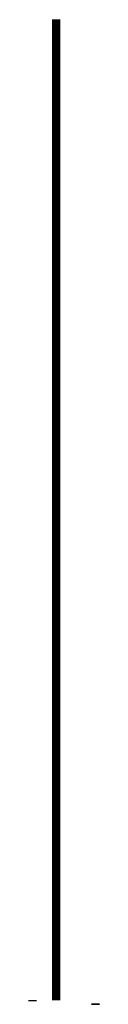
# Model space of a CAD drawing. Header units: millimetres. Extents: x -300 to 600, y -50 to 100000.
# Tile 1 of 8: x -300 to 600, y -50 to 12440. Entities that reach past the tile are written whole.
import ezdxf

# ---------------------------------------------------------------- set-up
doc = ezdxf.new("R2010")
doc.units = ezdxf.units.MM
doc.layers.add('CONSTRUCTION', color=7, linetype='Continuous')
doc.layers.add('GEOMETRY', color=7, linetype='Continuous')

msp = doc.modelspace()

# ---------------------------------------------------------------- linework, layer by layer
at = {"layer": 'CONSTRUCTION'}
msp.add_line((-300, 0), (-200, 0), dxfattribs=at)
at = {"layer": 'GEOMETRY'}
for p, q in [((0, 12440), (100, 12440)), ((0, 12430), (100, 12430)), ((0, 12420), (100, 12420)), ((0, 12410), (100, 12410)), ((0, 12400), (100, 12400)), ((0, 12390), (100, 12390)), ((0, 12380), (100, 12380)), ((0, 12370), (100, 12370)), ((0, 12360), (100, 12360)), ((0, 12350), (100, 12350)), ((0, 12340), (100, 12340)), ((0, 12330), (100, 12330)), ((0, 12320), (100, 12320)), ((0, 12310), (100, 12310)), ((0, 12300), (100, 12300)), ((0, 12290), (100, 12290)), ((0, 12280), (100, 12280)), ((0, 12270), (100, 12270)), ((0, 12260), (100, 12260)), ((0, 12250), (100, 12250)), ((0, 12240), (100, 12240)), ((0, 12230), (100, 12230)), ((0, 12220), (100, 12220)), ((0, 12210), (100, 12210)), ((0, 12200), (100, 12200)), ((0, 12190), (100, 12190)), ((0, 12180), (100, 12180)), ((0, 12170), (100, 12170)), ((0, 12160), (100, 12160)), ((0, 12150), (100, 12150)), ((0, 12140), (100, 12140)), ((0, 12130), (100, 12130)), ((0, 12120), (100, 12120)), ((0, 12110), (100, 12110)), ((0, 12100), (100, 12100)), ((0, 12090), (100, 12090)), ((0, 12080), (100, 12080)), ((0, 12070), (100, 12070)), ((0, 12060), (100, 12060)), ((0, 12050), (100, 12050)), ((0, 12040), (100, 12040)), ((0, 12030), (100, 12030)), ((0, 12020), (100, 12020)), ((0, 12010), (100, 12010)), ((0, 12000), (100, 12000)), ((0, 11990), (100, 11990)), ((0, 11980), (100, 11980)), ((0, 11970), (100, 11970)), ((0, 11960), (100, 11960)), ((0, 11950), (100, 11950)), ((0, 11940), (100, 11940)), ((0, 11930), (100, 11930)), ((0, 11920), (100, 11920)), ((0, 11910), (100, 11910)), ((0, 11900), (100, 11900)), ((0, 11890), (100, 11890)), ((0, 11880), (100, 11880)), ((0, 11870), (100, 11870)), ((0, 11860), (100, 11860)), ((0, 11850), (100, 11850)), ((0, 11840), (100, 11840)), ((0, 11830), (100, 11830)), ((0, 11820), (100, 11820)), ((0, 11810), (100, 11810)), ((0, 11800), (100, 11800)), ((0, 11790), (100, 11790)), ((0, 11780), (100, 11780)), ((0, 11770), (100, 11770)), ((0, 11760), (100, 11760)), ((0, 11750), (100, 11750)), ((0, 11740), (100, 11740)), ((0, 11730), (100, 11730)), ((0, 11720), (100, 11720)), ((0, 11710), (100, 11710)), ((0, 11700), (100, 11700)), ((0, 11690), (100, 11690)), ((0, 11680), (100, 11680)), ((0, 11670), (100, 11670)), ((0, 11660), (100, 11660)), ((0, 11650), (100, 11650)), ((0, 11640), (100, 11640)), ((0, 11630), (100, 11630)), ((0, 11620), (100, 11620)), ((0, 11610), (100, 11610)), ((0, 11600), (100, 11600)), ((0, 11590), (100, 11590)), ((0, 11580), (100, 11580)), ((0, 11570), (100, 11570)), ((0, 11560), (100, 11560)), ((0, 11550), (100, 11550)), ((0, 11540), (100, 11540)), ((0, 11530), (100, 11530)), ((0, 11520), (100, 11520)), ((0, 11510), (100, 11510)), ((0, 11500), (100, 11500)), ((0, 11490), (100, 11490)), ((0, 11480), (100, 11480)), ((0, 11470), (100, 11470)), ((0, 11460), (100, 11460)), ((0, 11450), (100, 11450)), ((0, 11440), (100, 11440)), ((0, 11430), (100, 11430)), ((0, 11420), (100, 11420)), ((0, 11410), (100, 11410)), ((0, 11400), (100, 11400)), ((0, 11390), (100, 11390)), ((0, 11380), (100, 11380)), ((0, 11370), (100, 11370)), ((0, 11360), (100, 11360)), ((0, 11350), (100, 11350)), ((0, 11340), (100, 11340)), ((0, 11330), (100, 11330)), ((0, 11320), (100, 11320)), ((0, 11310), (100, 11310)), ((0, 11300), (100, 11300)), ((0, 11290), (100, 11290)), ((0, 11280), (100, 11280)), ((0, 11270), (100, 11270)), ((0, 11260), (100, 11260)), ((0, 11250), (100, 11250)), ((0, 11240), (100, 11240)), ((0, 11230), (100, 11230)), ((0, 11220), (100, 11220)), ((0, 11210), (100, 11210)), ((0, 11200), (100, 11200)), ((0, 11190), (100, 11190)), ((0, 11180), (100, 11180)), ((0, 11170), (100, 11170)), ((0, 11160), (100, 11160)), ((0, 11150), (100, 11150)), ((0, 11140), (100, 11140)), ((0, 11130), (100, 11130)), ((0, 11120), (100, 11120)), ((0, 11110), (100, 11110)), ((0, 11100), (100, 11100)), ((0, 11090), (100, 11090)), ((0, 11080), (100, 11080)), ((0, 11070), (100, 11070)), ((0, 11060), (100, 11060)), ((0, 11050), (100, 11050)), ((0, 11040), (100, 11040)), ((0, 11030), (100, 11030)), ((0, 11020), (100, 11020)), ((0, 11010), (100, 11010)), ((0, 11000), (100, 11000)), ((0, 10990), (100, 10990)), ((0, 10980), (100, 10980)), ((0, 10970), (100, 10970)), ((0, 10960), (100, 10960)), ((0, 10950), (100, 10950)), ((0, 10940), (100, 10940)), ((0, 10930), (100, 10930)), ((0, 10920), (100, 10920)), ((0, 10910), (100, 10910)), ((0, 10900), (100, 10900)), ((0, 10890), (100, 10890)), ((0, 10880), (100, 10880)), ((0, 10870), (100, 10870)), ((0, 10860), (100, 10860)), ((0, 10850), (100, 10850)), ((0, 10840), (100, 10840)), ((0, 10830), (100, 10830)), ((0, 10820), (100, 10820)), ((0, 10810), (100, 10810)), ((0, 10800), (100, 10800)), ((0, 10790), (100, 10790)), ((0, 10780), (100, 10780)), ((0, 10770), (100, 10770)), ((0, 10760), (100, 10760)), ((0, 10750), (100, 10750)), ((0, 10740), (100, 10740)), ((0, 10730), (100, 10730)), ((0, 10720), (100, 10720)), ((0, 10710), (100, 10710)), ((0, 10700), (100, 10700)), ((0, 10690), (100, 10690)), ((0, 10680), (100, 10680)), ((0, 10670), (100, 10670)), ((0, 10660), (100, 10660)), ((0, 10650), (100, 10650)), ((0, 10640), (100, 10640)), ((0, 10630), (100, 10630)), ((0, 10620), (100, 10620)), ((0, 10610), (100, 10610)), ((0, 10600), (100, 10600)), ((0, 10590), (100, 10590)), ((0, 10580), (100, 10580)), ((0, 10570), (100, 10570)), ((0, 10560), (100, 10560)), ((0, 10550), (100, 10550)), ((0, 10540), (100, 10540)), ((0, 10530), (100, 10530)), ((0, 10520), (100, 10520)), ((0, 10510), (100, 10510)), ((0, 10500), (100, 10500)), ((0, 10490), (100, 10490)), ((0, 10480), (100, 10480)), ((0, 10470), (100, 10470)), ((0, 10460), (100, 10460)), ((0, 10450), (100, 10450)), ((0, 10440), (100, 10440)), ((0, 10430), (100, 10430)), ((0, 10420), (100, 10420)), ((0, 10410), (100, 10410)), ((0, 10400), (100, 10400)), ((0, 10390), (100, 10390)), ((0, 10380), (100, 10380)), ((0, 10370), (100, 10370)), ((0, 10360), (100, 10360)), ((0, 10350), (100, 10350)), ((0, 10340), (100, 10340)), ((0, 10330), (100, 10330)), ((0, 10320), (100, 10320)), ((0, 10310), (100, 10310)), ((0, 10300), (100, 10300)), ((0, 10290), (100, 10290)), ((0, 10280), (100, 10280)), ((0, 10270), (100, 10270)), ((0, 10260), (100, 10260)), ((0, 10250), (100, 10250)), ((0, 10240), (100, 10240)), ((0, 10230), (100, 10230)), ((0, 10220), (100, 10220)), ((0, 10210), (100, 10210)), ((0, 10200), (100, 10200)), ((0, 10190), (100, 10190)), ((0, 10180), (100, 10180)), ((0, 10170), (100, 10170)), ((0, 10160), (100, 10160)), ((0, 10150), (100, 10150)), ((0, 10140), (100, 10140)), ((0, 10130), (100, 10130)), ((0, 10120), (100, 10120)), ((0, 10110), (100, 10110)), ((0, 10100), (100, 10100)), ((0, 10090), (100, 10090)), ((0, 10080), (100, 10080)), ((0, 10070), (100, 10070)), ((0, 10060), (100, 10060)), ((0, 10050), (100, 10050)), ((0, 10040), (100, 10040)), ((0, 10030), (100, 10030)), ((0, 10020), (100, 10020)), ((0, 10010), (100, 10010)), ((0, 10000), (100, 10000)), ((0, 9990), (100, 9990)), ((0, 9980), (100, 9980)), ((0, 9970), (100, 9970)), ((0, 9960), (100, 9960)), ((0, 9950), (100, 9950)), ((0, 9940), (100, 9940)), ((0, 9930), (100, 9930)), ((0, 9920), (100, 9920)), ((0, 9910), (100, 9910)), ((0, 9900), (100, 9900)), ((0, 9890), (100, 9890)), ((0, 9880), (100, 9880)), ((0, 9870), (100, 9870)), ((0, 9860), (100, 9860)), ((0, 9850), (100, 9850)), ((0, 9840), (100, 9840)), ((0, 9830), (100, 9830)), ((0, 9820), (100, 9820)), ((0, 9810), (100, 9810)), ((0, 9800), (100, 9800)), ((0, 9790), (100, 9790)), ((0, 9780), (100, 9780)), ((0, 9770), (100, 9770)), ((0, 9760), (100, 9760)), ((0, 9750), (100, 9750)), ((0, 9740), (100, 9740)), ((0, 9730), (100, 9730)), ((0, 9720), (100, 9720)), ((0, 9710), (100, 9710)), ((0, 9700), (100, 9700)), ((0, 9690), (100, 9690)), ((0, 9680), (100, 9680)), ((0, 9670), (100, 9670)), ((0, 9660), (100, 9660)), ((0, 9650), (100, 9650)), ((0, 9640), (100, 9640)), ((0, 9630), (100, 9630)), ((0, 9620), (100, 9620)), ((0, 9610), (100, 9610)), ((0, 9600), (100, 9600)), ((0, 9590), (100, 9590)), ((0, 9580), (100, 9580)), ((0, 9570), (100, 9570)), ((0, 9560), (100, 9560)), ((0, 9550), (100, 9550)), ((0, 9540), (100, 9540)), ((0, 9530), (100, 9530)), ((0, 9520), (100, 9520)), ((0, 9510), (100, 9510)), ((0, 9500), (100, 9500)), ((0, 9490), (100, 9490)), ((0, 9480), (100, 9480)), ((0, 9470), (100, 9470)), ((0, 9460), (100, 9460)), ((0, 9450), (100, 9450)), ((0, 9440), (100, 9440)), ((0, 9430), (100, 9430)), ((0, 9420), (100, 9420)), ((0, 9410), (100, 9410)), ((0, 9400), (100, 9400)), ((0, 9390), (100, 9390)), ((0, 9380), (100, 9380)), ((0, 9370), (100, 9370)), ((0, 9360), (100, 9360)), ((0, 9350), (100, 9350)), ((0, 9340), (100, 9340)), ((0, 9330), (100, 9330)), ((0, 9320), (100, 9320)), ((0, 9310), (100, 9310)), ((0, 9300), (100, 9300)), ((0, 9290), (100, 9290)), ((0, 9280), (100, 9280)), ((0, 9270), (100, 9270)), ((0, 9260), (100, 9260)), ((0, 9250), (100, 9250)), ((0, 9240), (100, 9240)), ((0, 9230), (100, 9230)), ((0, 9220), (100, 9220)), ((0, 9210), (100, 9210)), ((0, 9200), (100, 9200)), ((0, 9190), (100, 9190)), ((0, 9180), (100, 9180)), ((0, 9170), (100, 9170)), ((0, 9160), (100, 9160)), ((0, 9150), (100, 9150)), ((0, 9140), (100, 9140)), ((0, 9130), (100, 9130)), ((0, 9120), (100, 9120)), ((0, 9110), (100, 9110)), ((0, 9100), (100, 9100)), ((0, 9090), (100, 9090)), ((0, 9080), (100, 9080)), ((0, 9070), (100, 9070)), ((0, 9060), (100, 9060)), ((0, 9050), (100, 9050)), ((0, 9040), (100, 9040)), ((0, 9030), (100, 9030)), ((0, 9020), (100, 9020)), ((0, 9010), (100, 9010)), ((0, 9000), (100, 9000)), ((0, 8990), (100, 8990)), ((0, 8980), (100, 8980)), ((0, 8970), (100, 8970)), ((0, 8960), (100, 8960)), ((0, 8950), (100, 8950)), ((0, 8940), (100, 8940)), ((0, 8930), (100, 8930)), ((0, 8920), (100, 8920)), ((0, 8910), (100, 8910)), ((0, 8900), (100, 8900)), ((0, 8890), (100, 8890)), ((0, 8880), (100, 8880)), ((0, 8870), (100, 8870)), ((0, 8860), (100, 8860)), ((0, 8850), (100, 8850)), ((0, 8840), (100, 8840)), ((0, 8830), (100, 8830)), ((0, 8820), (100, 8820)), ((0, 8810), (100, 8810)), ((0, 8800), (100, 8800)), ((0, 8790), (100, 8790)), ((0, 8780), (100, 8780)), ((0, 8770), (100, 8770)), ((0, 8760), (100, 8760)), ((0, 8750), (100, 8750)), ((0, 8740), (100, 8740)), ((0, 8730), (100, 8730)), ((0, 8720), (100, 8720)), ((0, 8710), (100, 8710)), ((0, 8700), (100, 8700)), ((0, 8690), (100, 8690)), ((0, 8680), (100, 8680)), ((0, 8670), (100, 8670)), ((0, 8660), (100, 8660)), ((0, 8650), (100, 8650)), ((0, 8640), (100, 8640)), ((0, 8630), (100, 8630)), ((0, 8620), (100, 8620)), ((0, 8610), (100, 8610)), ((0, 8600), (100, 8600)), ((0, 8590), (100, 8590)), ((0, 8580), (100, 8580)), ((0, 8570), (100, 8570)), ((0, 8560), (100, 8560)), ((0, 8550), (100, 8550)), ((0, 8540), (100, 8540)), ((0, 8530), (100, 8530)), ((0, 8520), (100, 8520)), ((0, 8510), (100, 8510)), ((0, 8500), (100, 8500)), ((0, 8490), (100, 8490)), ((0, 8480), (100, 8480)), ((0, 8470), (100, 8470)), ((0, 8460), (100, 8460)), ((0, 8450), (100, 8450)), ((0, 8440), (100, 8440)), ((0, 8430), (100, 8430)), ((0, 8420), (100, 8420)), ((0, 8410), (100, 8410)), ((0, 8400), (100, 8400)), ((0, 8390), (100, 8390)), ((0, 8380), (100, 8380)), ((0, 8370), (100, 8370)), ((0, 8360), (100, 8360)), ((0, 8350), (100, 8350)), ((0, 8340), (100, 8340)), ((0, 8330), (100, 8330)), ((0, 8320), (100, 8320)), ((0, 8310), (100, 8310)), ((0, 8300), (100, 8300)), ((0, 8290), (100, 8290)), ((0, 8280), (100, 8280)), ((0, 8270), (100, 8270)), ((0, 8260), (100, 8260)), ((0, 8250), (100, 8250)), ((0, 8240), (100, 8240)), ((0, 8230), (100, 8230)), ((0, 8220), (100, 8220)), ((0, 8210), (100, 8210)), ((0, 8200), (100, 8200)), ((0, 8190), (100, 8190)), ((0, 8180), (100, 8180)), ((0, 8170), (100, 8170)), ((0, 8160), (100, 8160)), ((0, 8150), (100, 8150)), ((0, 8140), (100, 8140)), ((0, 8130), (100, 8130)), ((0, 8120), (100, 8120)), ((0, 8110), (100, 8110)), ((0, 8100), (100, 8100)), ((0, 8090), (100, 8090)), ((0, 8080), (100, 8080)), ((0, 8070), (100, 8070)), ((0, 8060), (100, 8060)), ((0, 8050), (100, 8050)), ((0, 8040), (100, 8040)), ((0, 8030), (100, 8030)), ((0, 8020), (100, 8020)), ((0, 8010), (100, 8010)), ((0, 8000), (100, 8000)), ((0, 7990), (100, 7990)), ((0, 7980), (100, 7980)), ((0, 7970), (100, 7970)), ((0, 7960), (100, 7960)), ((0, 7950), (100, 7950)), ((0, 7940), (100, 7940)), ((0, 7930), (100, 7930)), ((0, 7920), (100, 7920)), ((0, 7910), (100, 7910)), ((0, 7900), (100, 7900)), ((0, 7890), (100, 7890)), ((0, 7880), (100, 7880)), ((0, 7870), (100, 7870)), ((0, 7860), (100, 7860)), ((0, 7850), (100, 7850)), ((0, 7840), (100, 7840)), ((0, 7830), (100, 7830)), ((0, 7820), (100, 7820)), ((0, 7810), (100, 7810)), ((0, 7800), (100, 7800)), ((0, 7790), (100, 7790)), ((0, 7780), (100, 7780)), ((0, 7770), (100, 7770)), ((0, 7760), (100, 7760)), ((0, 7750), (100, 7750)), ((0, 7740), (100, 7740)), ((0, 7730), (100, 7730)), ((0, 7720), (100, 7720)), ((0, 7710), (100, 7710)), ((0, 7700), (100, 7700)), ((0, 7690), (100, 7690)), ((0, 7680), (100, 7680)), ((0, 7670), (100, 7670)), ((0, 7660), (100, 7660)), ((0, 7650), (100, 7650)), ((0, 7640), (100, 7640)), ((0, 7630), (100, 7630)), ((0, 7620), (100, 7620)), ((0, 7610), (100, 7610)), ((0, 7600), (100, 7600)), ((0, 7590), (100, 7590)), ((0, 7580), (100, 7580)), ((0, 7570), (100, 7570)), ((0, 7560), (100, 7560)), ((0, 7550), (100, 7550)), ((0, 7540), (100, 7540)), ((0, 7530), (100, 7530)), ((0, 7520), (100, 7520)), ((0, 7510), (100, 7510)), ((0, 7500), (100, 7500)), ((0, 7490), (100, 7490)), ((0, 7480), (100, 7480)), ((0, 7470), (100, 7470)), ((0, 7460), (100, 7460)), ((0, 7450), (100, 7450)), ((0, 7440), (100, 7440)), ((0, 7430), (100, 7430)), ((0, 7420), (100, 7420)), ((0, 7410), (100, 7410)), ((0, 7400), (100, 7400)), ((0, 7390), (100, 7390)), ((0, 7380), (100, 7380)), ((0, 7370), (100, 7370)), ((0, 7360), (100, 7360)), ((0, 7350), (100, 7350)), ((0, 7340), (100, 7340)), ((0, 7330), (100, 7330)), ((0, 7320), (100, 7320)), ((0, 7310), (100, 7310)), ((0, 7300), (100, 7300)), ((0, 7290), (100, 7290)), ((0, 7280), (100, 7280)), ((0, 7270), (100, 7270)), ((0, 7260), (100, 7260)), ((0, 7250), (100, 7250)), ((0, 7240), (100, 7240)), ((0, 7230), (100, 7230)), ((0, 7220), (100, 7220)), ((0, 7210), (100, 7210)), ((0, 7200), (100, 7200)), ((0, 7190), (100, 7190)), ((0, 7180), (100, 7180)), ((0, 7170), (100, 7170)), ((0, 7160), (100, 7160)), ((0, 7150), (100, 7150)), ((0, 7140), (100, 7140)), ((0, 7130), (100, 7130)), ((0, 7120), (100, 7120)), ((0, 7110), (100, 7110)), ((0, 7100), (100, 7100)), ((0, 7090), (100, 7090)), ((0, 7080), (100, 7080)), ((0, 7070), (100, 7070)), ((0, 7060), (100, 7060)), ((0, 7050), (100, 7050)), ((0, 7040), (100, 7040)), ((0, 7030), (100, 7030)), ((0, 7020), (100, 7020)), ((0, 7010), (100, 7010)), ((0, 7000), (100, 7000)), ((0, 6990), (100, 6990)), ((0, 6980), (100, 6980)), ((0, 6970), (100, 6970)), ((0, 6960), (100, 6960)), ((0, 6950), (100, 6950)), ((0, 6940), (100, 6940)), ((0, 6930), (100, 6930)), ((0, 6920), (100, 6920)), ((0, 6910), (100, 6910)), ((0, 6900), (100, 6900)), ((0, 6890), (100, 6890)), ((0, 6880), (100, 6880)), ((0, 6870), (100, 6870)), ((0, 6860), (100, 6860)), ((0, 6850), (100, 6850)), ((0, 6840), (100, 6840)), ((0, 6830), (100, 6830)), ((0, 6820), (100, 6820)), ((0, 6810), (100, 6810)), ((0, 6800), (100, 6800)), ((0, 6790), (100, 6790)), ((0, 6780), (100, 6780)), ((0, 6770), (100, 6770)), ((0, 6760), (100, 6760)), ((0, 6750), (100, 6750)), ((0, 6740), (100, 6740)), ((0, 6730), (100, 6730)), ((0, 6720), (100, 6720)), ((0, 6710), (100, 6710)), ((0, 6700), (100, 6700)), ((0, 6690), (100, 6690)), ((0, 6680), (100, 6680)), ((0, 6670), (100, 6670)), ((0, 6660), (100, 6660)), ((0, 6650), (100, 6650)), ((0, 6640), (100, 6640)), ((0, 6630), (100, 6630)), ((0, 6620), (100, 6620)), ((0, 6610), (100, 6610)), ((0, 6600), (100, 6600)), ((0, 6590), (100, 6590)), ((0, 6580), (100, 6580)), ((0, 6570), (100, 6570)), ((0, 6560), (100, 6560)), ((0, 6550), (100, 6550)), ((0, 6540), (100, 6540)), ((0, 6530), (100, 6530)), ((0, 6520), (100, 6520)), ((0, 6510), (100, 6510)), ((0, 6500), (100, 6500)), ((0, 6490), (100, 6490)), ((0, 6480), (100, 6480)), ((0, 6470), (100, 6470)), ((0, 6460), (100, 6460)), ((0, 6450), (100, 6450)), ((0, 6440), (100, 6440)), ((0, 6430), (100, 6430)), ((0, 6420), (100, 6420)), ((0, 6410), (100, 6410)), ((0, 6400), (100, 6400)), ((0, 6390), (100, 6390)), ((0, 6380), (100, 6380)), ((0, 6370), (100, 6370)), ((0, 6360), (100, 6360)), ((0, 6350), (100, 6350)), ((0, 6340), (100, 6340)), ((0, 6330), (100, 6330)), ((0, 6320), (100, 6320)), ((0, 6310), (100, 6310)), ((0, 6300), (100, 6300)), ((0, 6290), (100, 6290)), ((0, 6280), (100, 6280)), ((0, 6270), (100, 6270)), ((0, 6260), (100, 6260)), ((0, 6250), (100, 6250)), ((0, 6240), (100, 6240)), ((0, 6230), (100, 6230)), ((0, 6220), (100, 6220)), ((0, 6210), (100, 6210)), ((0, 6200), (100, 6200)), ((0, 6190), (100, 6190)), ((0, 6180), (100, 6180)), ((0, 6170), (100, 6170)), ((0, 6160), (100, 6160)), ((0, 6150), (100, 6150)), ((0, 6140), (100, 6140)), ((0, 6130), (100, 6130)), ((0, 6120), (100, 6120)), ((0, 6110), (100, 6110)), ((0, 6100), (100, 6100)), ((0, 6090), (100, 6090)), ((0, 6080), (100, 6080)), ((0, 6070), (100, 6070)), ((0, 6060), (100, 6060)), ((0, 6050), (100, 6050)), ((0, 6040), (100, 6040)), ((0, 6030), (100, 6030)), ((0, 6020), (100, 6020)), ((0, 6010), (100, 6010)), ((0, 6000), (100, 6000)), ((0, 5990), (100, 5990)), ((0, 5980), (100, 5980)), ((0, 5970), (100, 5970)), ((0, 5960), (100, 5960)), ((0, 5950), (100, 5950)), ((0, 5940), (100, 5940)), ((0, 5930), (100, 5930)), ((0, 5920), (100, 5920)), ((0, 5910), (100, 5910)), ((0, 5900), (100, 5900)), ((0, 5890), (100, 5890)), ((0, 5880), (100, 5880)), ((0, 5870), (100, 5870)), ((0, 5860), (100, 5860)), ((0, 5850), (100, 5850)), ((0, 5840), (100, 5840)), ((0, 5830), (100, 5830)), ((0, 5820), (100, 5820)), ((0, 5810), (100, 5810)), ((0, 5800), (100, 5800)), ((0, 5790), (100, 5790)), ((0, 5780), (100, 5780)), ((0, 5770), (100, 5770)), ((0, 5760), (100, 5760)), ((0, 5750), (100, 5750)), ((0, 5740), (100, 5740)), ((0, 5730), (100, 5730)), ((0, 5720), (100, 5720)), ((0, 5710), (100, 5710)), ((0, 5700), (100, 5700)), ((0, 5690), (100, 5690)), ((0, 5680), (100, 5680)), ((0, 5670), (100, 5670)), ((0, 5660), (100, 5660)), ((0, 5650), (100, 5650)), ((0, 5640), (100, 5640)), ((0, 5630), (100, 5630)), ((0, 5620), (100, 5620)), ((0, 5610), (100, 5610)), ((0, 5600), (100, 5600)), ((0, 5590), (100, 5590)), ((0, 5580), (100, 5580)), ((0, 5570), (100, 5570)), ((0, 5560), (100, 5560)), ((0, 5550), (100, 5550)), ((0, 5540), (100, 5540)), ((0, 5530), (100, 5530)), ((0, 5520), (100, 5520)), ((0, 5510), (100, 5510)), ((0, 5500), (100, 5500)), ((0, 5490), (100, 5490)), ((0, 5480), (100, 5480)), ((0, 5470), (100, 5470)), ((0, 5460), (100, 5460)), ((0, 5450), (100, 5450)), ((0, 5440), (100, 5440)), ((0, 5430), (100, 5430)), ((0, 5420), (100, 5420)), ((0, 5410), (100, 5410)), ((0, 5400), (100, 5400)), ((0, 5390), (100, 5390)), ((0, 5380), (100, 5380)), ((0, 5370), (100, 5370)), ((0, 5360), (100, 5360)), ((0, 5350), (100, 5350)), ((0, 5340), (100, 5340)), ((0, 5330), (100, 5330)), ((0, 5320), (100, 5320)), ((0, 5310), (100, 5310)), ((0, 5300), (100, 5300)), ((0, 5290), (100, 5290)), ((0, 5280), (100, 5280)), ((0, 5270), (100, 5270)), ((0, 5260), (100, 5260)), ((0, 5250), (100, 5250)), ((0, 5240), (100, 5240)), ((0, 5230), (100, 5230)), ((0, 5220), (100, 5220)), ((0, 5210), (100, 5210)), ((0, 5200), (100, 5200)), ((0, 5190), (100, 5190)), ((0, 5180), (100, 5180)), ((0, 5170), (100, 5170)), ((0, 5160), (100, 5160)), ((0, 5150), (100, 5150)), ((0, 5140), (100, 5140)), ((0, 5130), (100, 5130)), ((0, 5120), (100, 5120)), ((0, 5110), (100, 5110)), ((0, 5100), (100, 5100)), ((0, 5090), (100, 5090)), ((0, 5080), (100, 5080)), ((0, 5070), (100, 5070)), ((0, 5060), (100, 5060)), ((0, 5050), (100, 5050)), ((0, 5040), (100, 5040)), ((0, 5030), (100, 5030)), ((0, 5020), (100, 5020)), ((0, 5010), (100, 5010)), ((0, 5000), (100, 5000)), ((0, 4990), (100, 4990)), ((0, 4980), (100, 4980)), ((0, 4970), (100, 4970)), ((0, 4960), (100, 4960)), ((0, 4950), (100, 4950)), ((0, 4940), (100, 4940)), ((0, 4930), (100, 4930)), ((0, 4920), (100, 4920)), ((0, 4910), (100, 4910)), ((0, 4900), (100, 4900)), ((0, 4890), (100, 4890)), ((0, 4880), (100, 4880)), ((0, 4870), (100, 4870)), ((0, 4860), (100, 4860)), ((0, 4850), (100, 4850)), ((0, 4840), (100, 4840)), ((0, 4830), (100, 4830)), ((0, 4820), (100, 4820)), ((0, 4810), (100, 4810)), ((0, 4800), (100, 4800)), ((0, 4790), (100, 4790)), ((0, 4780), (100, 4780)), ((0, 4770), (100, 4770)), ((0, 4760), (100, 4760)), ((0, 4750), (100, 4750)), ((0, 4740), (100, 4740)), ((0, 4730), (100, 4730)), ((0, 4720), (100, 4720)), ((0, 4710), (100, 4710)), ((0, 4700), (100, 4700)), ((0, 4690), (100, 4690)), ((0, 4680), (100, 4680)), ((0, 4670), (100, 4670)), ((0, 4660), (100, 4660)), ((0, 4650), (100, 4650)), ((0, 4640), (100, 4640)), ((0, 4630), (100, 4630)), ((0, 4620), (100, 4620)), ((0, 4610), (100, 4610)), ((0, 4600), (100, 4600)), ((0, 4590), (100, 4590)), ((0, 4580), (100, 4580)), ((0, 4570), (100, 4570)), ((0, 4560), (100, 4560)), ((0, 4550), (100, 4550)), ((0, 4540), (100, 4540)), ((0, 4530), (100, 4530)), ((0, 4520), (100, 4520)), ((0, 4510), (100, 4510)), ((0, 4500), (100, 4500)), ((0, 4490), (100, 4490)), ((0, 4480), (100, 4480)), ((0, 4470), (100, 4470)), ((0, 4460), (100, 4460)), ((0, 4450), (100, 4450)), ((0, 4440), (100, 4440)), ((0, 4430), (100, 4430)), ((0, 4420), (100, 4420)), ((0, 4410), (100, 4410)), ((0, 4400), (100, 4400)), ((0, 4390), (100, 4390)), ((0, 4380), (100, 4380)), ((0, 4370), (100, 4370)), ((0, 4360), (100, 4360)), ((0, 4350), (100, 4350)), ((0, 4340), (100, 4340)), ((0, 4330), (100, 4330)), ((0, 4320), (100, 4320)), ((0, 4310), (100, 4310)), ((0, 4300), (100, 4300)), ((0, 4290), (100, 4290)), ((0, 4280), (100, 4280)), ((0, 4270), (100, 4270)), ((0, 4260), (100, 4260)), ((0, 4250), (100, 4250)), ((0, 4240), (100, 4240)), ((0, 4230), (100, 4230)), ((0, 4220), (100, 4220)), ((0, 4210), (100, 4210)), ((0, 4200), (100, 4200)), ((0, 4190), (100, 4190)), ((0, 4180), (100, 4180)), ((0, 4170), (100, 4170)), ((0, 4160), (100, 4160)), ((0, 4150), (100, 4150)), ((0, 4140), (100, 4140)), ((0, 4130), (100, 4130)), ((0, 4120), (100, 4120)), ((0, 4110), (100, 4110)), ((0, 4100), (100, 4100)), ((0, 4090), (100, 4090)), ((0, 4080), (100, 4080)), ((0, 4070), (100, 4070)), ((0, 4060), (100, 4060)), ((0, 4050), (100, 4050)), ((0, 4040), (100, 4040)), ((0, 4030), (100, 4030)), ((0, 4020), (100, 4020)), ((0, 4010), (100, 4010)), ((0, 4000), (100, 4000)), ((0, 3990), (100, 3990)), ((0, 3980), (100, 3980)), ((0, 3970), (100, 3970)), ((0, 3960), (100, 3960)), ((0, 3950), (100, 3950)), ((0, 3940), (100, 3940)), ((0, 3930), (100, 3930)), ((0, 3920), (100, 3920)), ((0, 3910), (100, 3910)), ((0, 3900), (100, 3900)), ((0, 3890), (100, 3890)), ((0, 3880), (100, 3880)), ((0, 3870), (100, 3870)), ((0, 3860), (100, 3860)), ((0, 3850), (100, 3850)), ((0, 3840), (100, 3840)), ((0, 3830), (100, 3830)), ((0, 3820), (100, 3820)), ((0, 3810), (100, 3810)), ((0, 3800), (100, 3800)), ((0, 3790), (100, 3790)), ((0, 3780), (100, 3780)), ((0, 3770), (100, 3770)), ((0, 3760), (100, 3760)), ((0, 3750), (100, 3750)), ((0, 3740), (100, 3740)), ((0, 3730), (100, 3730)), ((0, 3720), (100, 3720)), ((0, 3710), (100, 3710)), ((0, 3700), (100, 3700)), ((0, 3690), (100, 3690)), ((0, 3680), (100, 3680)), ((0, 3670), (100, 3670)), ((0, 3660), (100, 3660)), ((0, 3650), (100, 3650)), ((0, 3640), (100, 3640)), ((0, 3630), (100, 3630)), ((0, 3620), (100, 3620)), ((0, 3610), (100, 3610)), ((0, 3600), (100, 3600)), ((0, 3590), (100, 3590)), ((0, 3580), (100, 3580)), ((0, 3570), (100, 3570)), ((0, 3560), (100, 3560)), ((0, 3550), (100, 3550)), ((0, 3540), (100, 3540)), ((0, 3530), (100, 3530)), ((0, 3520), (100, 3520)), ((0, 3510), (100, 3510)), ((0, 3500), (100, 3500)), ((0, 3490), (100, 3490)), ((0, 3480), (100, 3480)), ((0, 3470), (100, 3470)), ((0, 3460), (100, 3460)), ((0, 3450), (100, 3450)), ((0, 3440), (100, 3440)), ((0, 3430), (100, 3430)), ((0, 3420), (100, 3420)), ((0, 3410), (100, 3410)), ((0, 3400), (100, 3400)), ((0, 3390), (100, 3390)), ((0, 3380), (100, 3380)), ((0, 3370), (100, 3370)), ((0, 3360), (100, 3360)), ((0, 3350), (100, 3350)), ((0, 3340), (100, 3340)), ((0, 3330), (100, 3330)), ((0, 3320), (100, 3320)), ((0, 3310), (100, 3310)), ((0, 3300), (100, 3300)), ((0, 3290), (100, 3290)), ((0, 3280), (100, 3280)), ((0, 3270), (100, 3270)), ((0, 3260), (100, 3260)), ((0, 3250), (100, 3250)), ((0, 3240), (100, 3240)), ((0, 3230), (100, 3230)), ((0, 3220), (100, 3220)), ((0, 3210), (100, 3210)), ((0, 3200), (100, 3200)), ((0, 3190), (100, 3190)), ((0, 3180), (100, 3180)), ((0, 3170), (100, 3170)), ((0, 3160), (100, 3160)), ((0, 3150), (100, 3150)), ((0, 3140), (100, 3140)), ((0, 3130), (100, 3130)), ((0, 3120), (100, 3120)), ((0, 3110), (100, 3110)), ((0, 3100), (100, 3100)), ((0, 3090), (100, 3090)), ((0, 3080), (100, 3080)), ((0, 3070), (100, 3070)), ((0, 3060), (100, 3060)), ((0, 3050), (100, 3050)), ((0, 3040), (100, 3040)), ((0, 3030), (100, 3030)), ((0, 3020), (100, 3020)), ((0, 3010), (100, 3010)), ((0, 3000), (100, 3000)), ((0, 2990), (100, 2990)), ((0, 2980), (100, 2980)), ((0, 2970), (100, 2970)), ((0, 2960), (100, 2960)), ((0, 2950), (100, 2950)), ((0, 2940), (100, 2940)), ((0, 2930), (100, 2930)), ((0, 2920), (100, 2920)), ((0, 2910), (100, 2910)), ((0, 2900), (100, 2900)), ((0, 2890), (100, 2890)), ((0, 2880), (100, 2880)), ((0, 2870), (100, 2870)), ((0, 2860), (100, 2860)), ((0, 2850), (100, 2850)), ((0, 2840), (100, 2840)), ((0, 2830), (100, 2830)), ((0, 2820), (100, 2820)), ((0, 2810), (100, 2810)), ((0, 2800), (100, 2800)), ((0, 2790), (100, 2790)), ((0, 2780), (100, 2780)), ((0, 2770), (100, 2770)), ((0, 2760), (100, 2760)), ((0, 2750), (100, 2750)), ((0, 2740), (100, 2740)), ((0, 2730), (100, 2730)), ((0, 2720), (100, 2720)), ((0, 2710), (100, 2710)), ((0, 2700), (100, 2700)), ((0, 2690), (100, 2690)), ((0, 2680), (100, 2680)), ((0, 2670), (100, 2670)), ((0, 2660), (100, 2660)), ((0, 2650), (100, 2650)), ((0, 2640), (100, 2640)), ((0, 2630), (100, 2630)), ((0, 2620), (100, 2620)), ((0, 2610), (100, 2610)), ((0, 2600), (100, 2600)), ((0, 2590), (100, 2590)), ((0, 2580), (100, 2580)), ((0, 2570), (100, 2570)), ((0, 2560), (100, 2560)), ((0, 2550), (100, 2550)), ((0, 2540), (100, 2540)), ((0, 2530), (100, 2530)), ((0, 2520), (100, 2520)), ((0, 2510), (100, 2510)), ((0, 2500), (100, 2500)), ((0, 2490), (100, 2490)), ((0, 2480), (100, 2480)), ((0, 2470), (100, 2470)), ((0, 2460), (100, 2460)), ((0, 2450), (100, 2450)), ((0, 2440), (100, 2440)), ((0, 2430), (100, 2430)), ((0, 2420), (100, 2420)), ((0, 2410), (100, 2410)), ((0, 2400), (100, 2400)), ((0, 2390), (100, 2390)), ((0, 2380), (100, 2380)), ((0, 2370), (100, 2370)), ((0, 2360), (100, 2360)), ((0, 2350), (100, 2350)), ((0, 2340), (100, 2340)), ((0, 2330), (100, 2330)), ((0, 2320), (100, 2320)), ((0, 2310), (100, 2310)), ((0, 2300), (100, 2300)), ((0, 2290), (100, 2290)), ((0, 2280), (100, 2280)), ((0, 2270), (100, 2270)), ((0, 2260), (100, 2260)), ((0, 2250), (100, 2250)), ((0, 2240), (100, 2240)), ((0, 2230), (100, 2230)), ((0, 2220), (100, 2220)), ((0, 2210), (100, 2210)), ((0, 2200), (100, 2200)), ((0, 2190), (100, 2190)), ((0, 2180), (100, 2180)), ((0, 2170), (100, 2170)), ((0, 2160), (100, 2160)), ((0, 2150), (100, 2150)), ((0, 2140), (100, 2140)), ((0, 2130), (100, 2130)), ((0, 2120), (100, 2120)), ((0, 2110), (100, 2110)), ((0, 2100), (100, 2100)), ((0, 2090), (100, 2090)), ((0, 2080), (100, 2080)), ((0, 2070), (100, 2070)), ((0, 2060), (100, 2060)), ((0, 2050), (100, 2050)), ((0, 2040), (100, 2040)), ((0, 2030), (100, 2030)), ((0, 2020), (100, 2020)), ((0, 2010), (100, 2010)), ((0, 2000), (100, 2000)), ((0, 1990), (100, 1990)), ((0, 1980), (100, 1980)), ((0, 1970), (100, 1970)), ((0, 1960), (100, 1960)), ((0, 1950), (100, 1950)), ((0, 1940), (100, 1940)), ((0, 1930), (100, 1930)), ((0, 1920), (100, 1920)), ((0, 1910), (100, 1910)), ((0, 1900), (100, 1900)), ((0, 1890), (100, 1890)), ((0, 1880), (100, 1880)), ((0, 1870), (100, 1870)), ((0, 1860), (100, 1860)), ((0, 1850), (100, 1850)), ((0, 1840), (100, 1840)), ((0, 1830), (100, 1830)), ((0, 1820), (100, 1820)), ((0, 1810), (100, 1810)), ((0, 1800), (100, 1800)), ((0, 1790), (100, 1790)), ((0, 1780), (100, 1780)), ((0, 1770), (100, 1770)), ((0, 1760), (100, 1760)), ((0, 1750), (100, 1750)), ((0, 1740), (100, 1740)), ((0, 1730), (100, 1730)), ((0, 1720), (100, 1720)), ((0, 1710), (100, 1710)), ((0, 1700), (100, 1700)), ((0, 1690), (100, 1690)), ((0, 1680), (100, 1680)), ((0, 1670), (100, 1670)), ((0, 1660), (100, 1660)), ((0, 1650), (100, 1650)), ((0, 1640), (100, 1640)), ((0, 1630), (100, 1630)), ((0, 1620), (100, 1620)), ((0, 1610), (100, 1610)), ((0, 1600), (100, 1600)), ((0, 1590), (100, 1590)), ((0, 1580), (100, 1580)), ((0, 1570), (100, 1570)), ((0, 1560), (100, 1560)), ((0, 1550), (100, 1550)), ((0, 1540), (100, 1540)), ((0, 1530), (100, 1530)), ((0, 1520), (100, 1520)), ((0, 1510), (100, 1510)), ((0, 1500), (100, 1500)), ((0, 1490), (100, 1490)), ((0, 1480), (100, 1480)), ((0, 1470), (100, 1470)), ((0, 1460), (100, 1460)), ((0, 1450), (100, 1450)), ((0, 1440), (100, 1440)), ((0, 1430), (100, 1430)), ((0, 1420), (100, 1420)), ((0, 1410), (100, 1410)), ((0, 1400), (100, 1400)), ((0, 1390), (100, 1390)), ((0, 1380), (100, 1380)), ((0, 1370), (100, 1370)), ((0, 1360), (100, 1360)), ((0, 1350), (100, 1350)), ((0, 1340), (100, 1340)), ((0, 1330), (100, 1330)), ((0, 1320), (100, 1320)), ((0, 1310), (100, 1310)), ((0, 1300), (100, 1300)), ((0, 1290), (100, 1290)), ((0, 1280), (100, 1280)), ((0, 1270), (100, 1270)), ((0, 1260), (100, 1260)), ((0, 1250), (100, 1250)), ((0, 1240), (100, 1240)), ((0, 1230), (100, 1230)), ((0, 1220), (100, 1220)), ((0, 1210), (100, 1210)), ((0, 1200), (100, 1200)), ((0, 1190), (100, 1190)), ((0, 1180), (100, 1180)), ((0, 1170), (100, 1170)), ((0, 1160), (100, 1160)), ((0, 1150), (100, 1150)), ((0, 1140), (100, 1140)), ((0, 1130), (100, 1130)), ((0, 1120), (100, 1120)), ((0, 1110), (100, 1110)), ((0, 1100), (100, 1100)), ((0, 1090), (100, 1090)), ((0, 1080), (100, 1080)), ((0, 1070), (100, 1070)), ((0, 1060), (100, 1060)), ((0, 1050), (100, 1050)), ((0, 1040), (100, 1040)), ((0, 1030), (100, 1030)), ((0, 1020), (100, 1020)), ((0, 1010), (100, 1010)), ((0, 1000), (100, 1000)), ((0, 990), (100, 990)), ((0, 980), (100, 980)), ((0, 970), (100, 970)), ((0, 960), (100, 960)), ((0, 950), (100, 950)), ((0, 940), (100, 940)), ((0, 930), (100, 930)), ((0, 920), (100, 920)), ((0, 910), (100, 910)), ((0, 900), (100, 900)), ((0, 890), (100, 890)), ((0, 880), (100, 880)), ((0, 870), (100, 870)), ((0, 860), (100, 860)), ((0, 850), (100, 850)), ((0, 840), (100, 840)), ((0, 830), (100, 830)), ((0, 820), (100, 820)), ((0, 810), (100, 810)), ((0, 800), (100, 800)), ((0, 790), (100, 790)), ((0, 780), (100, 780)), ((0, 770), (100, 770)), ((0, 760), (100, 760)), ((0, 750), (100, 750)), ((0, 740), (100, 740)), ((0, 730), (100, 730)), ((0, 720), (100, 720)), ((0, 710), (100, 710)), ((0, 700), (100, 700)), ((0, 690), (100, 690)), ((0, 680), (100, 680)), ((0, 670), (100, 670)), ((0, 660), (100, 660)), ((0, 650), (100, 650)), ((0, 640), (100, 640)), ((0, 630), (100, 630)), ((0, 620), (100, 620)), ((0, 610), (100, 610)), ((0, 600), (100, 600)), ((0, 590), (100, 590)), ((0, 580), (100, 580)), ((0, 570), (100, 570)), ((0, 560), (100, 560)), ((0, 550), (100, 550)), ((0, 540), (100, 540)), ((0, 530), (100, 530)), ((0, 520), (100, 520)), ((0, 510), (100, 510)), ((0, 500), (100, 500)), ((0, 490), (100, 490)), ((0, 480), (100, 480)), ((0, 470), (100, 470)), ((0, 460), (100, 460)), ((0, 450), (100, 450)), ((0, 440), (100, 440)), ((0, 430), (100, 430)), ((0, 420), (100, 420)), ((0, 410), (100, 410)), ((0, 400), (100, 400)), ((0, 390), (100, 390)), ((0, 380), (100, 380)), ((0, 370), (100, 370)), ((0, 360), (100, 360)), ((0, 350), (100, 350)), ((0, 340), (100, 340)), ((0, 330), (100, 330)), ((0, 320), (100, 320)), ((0, 310), (100, 310)), ((0, 300), (100, 300)), ((0, 290), (100, 290)), ((0, 280), (100, 280)), ((0, 270), (100, 270)), ((0, 260), (100, 260)), ((0, 250), (100, 250)), ((0, 240), (100, 240)), ((0, 230), (100, 230)), ((0, 220), (100, 220)), ((0, 210), (100, 210)), ((0, 200), (100, 200)), ((0, 190), (100, 190)), ((0, 180), (100, 180)), ((0, 170), (100, 170)), ((0, 160), (100, 160)), ((0, 150), (100, 150)), ((0, 140), (100, 140)), ((0, 130), (100, 130)), ((0, 120), (100, 120)), ((0, 110), (100, 110)), ((0, 100), (100, 100)), ((0, 90), (100, 90)), ((0, 80), (100, 80)), ((0, 70), (100, 70)), ((0, 60), (100, 60)), ((0, 50), (100, 50)), ((0, 40), (100, 40)), ((0, 30), (100, 30)), ((0, 20), (100, 20)), ((0, 10), (100, 10)), ((500, -50), (600, -50)), ((600, -50), (500, -50))]:
    msp.add_line(p, q, dxfattribs=at)

doc.saveas('drawing.dxf')
